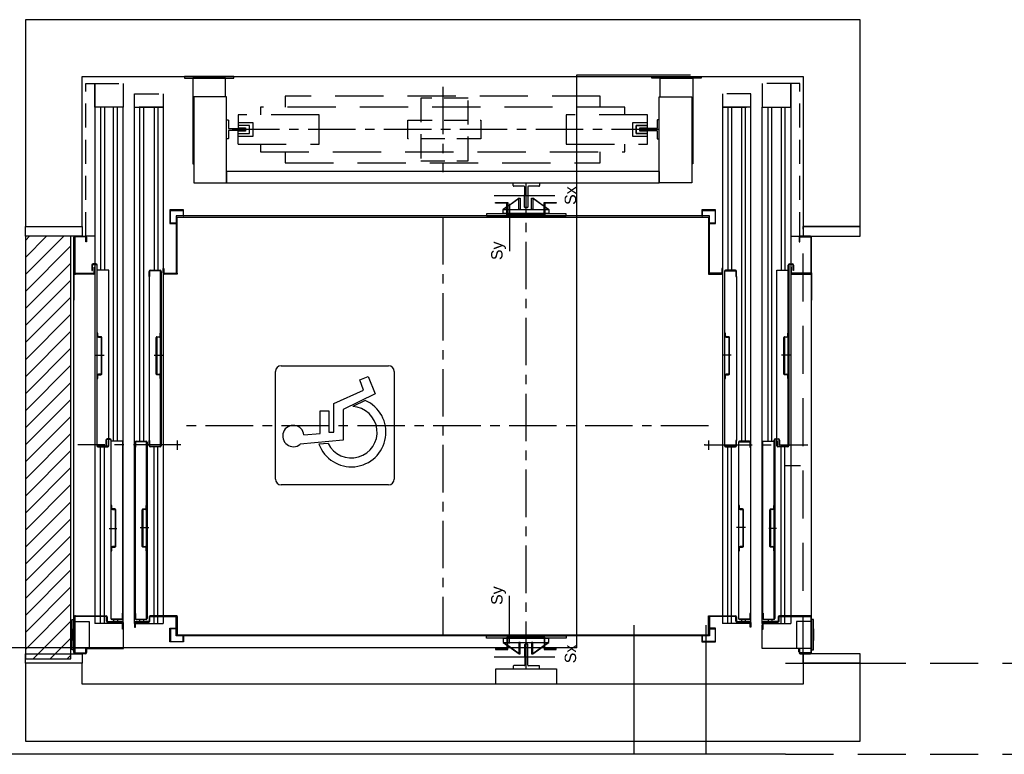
# Model space of a CAD drawing. Header units: inches. Extents: x 18534 to 24864, y 1480 to 5800.
# Tile 12 of 24: x 21675 to 21934, y 2925 to 3118. Entities that reach past the tile are written whole.
import ezdxf

# ---------------------------------------------------------------- set-up
doc = ezdxf.new("R2010")
doc.units = ezdxf.units.IN
doc.header["$MEASUREMENT"] = 0
for name, pattern in [('CENTER', [20, 12.5, -2.5, 2.5, -2.5]), ('DASHED', [19.05, 12.7, -6.35]), ('HIDDEN', [9.525, 6.35, -3.175])]:
    doc.linetypes.add(name, pattern=pattern)
for name, color, linetype in [('6', 7, 'Continuous'), ('_T sciany', 7, 'Continuous'), ('AA_PRZ_SCIANY_030', 7, 'Continuous'), ('AA_PRZERYWANE', 7, 'Continuous'), ('AA_WIDOK_009', 7, 'Continuous')]:
    doc.layers.add(name, color=color, linetype=linetype)
doc.styles.add('GENERATED_STYLE_13', font='txt')

# ---------------------------------------------------------------- blocks, each defined once
blk = doc.blocks.new('WALL_11', base_point=(21676, 3061.05))
at = {"layer": '_T sciany'}
h = blk.add_hatch(dxfattribs=at)
h.set_pattern_fill('ANSI31', color=5, style=0, pattern_type=2)
h.set_pattern_definition([(45, (0, 0), (-2.24506403, 2.24506403), [])])
h.paths.add_polyline_path([(21676, 3061.05), (21676, 2949.7), (21688, 2949.7), (21688, 3061.05)], flags=0)
at = {"layer": '_T sciany', "color": 5, "linetype": 'Continuous'}
for p, q in [((21676, 3061.05), (21676, 2949.7)), ((21688, 3061.05), (21676, 3061.05)), ((21688, 2949.7), (21688, 3061.05)), ((21676, 2949.7), (21688, 2949.7))]:
    blk.add_line(p, q, dxfattribs=at)

msp = doc.modelspace()

# ---------------------------------------------------------------- linework, layer by layer
at = {"color": 150, "linetype": 'Continuous'}
for p, q in [((21786, 3118.05), (21676, 3118.05)), ((21676, 3118.05), (21676, 3063.55)), ((21896, 3118.05), (21786, 3118.05)), ((21896, 3063.55), (21896, 3118.05)), ((21691, 3063.55), (21691, 3103.05)), ((21691, 3103.05), (21786, 3103.05)), ((21730.9, 3103.05), (21717.9, 3103.05)), ((21717.9, 3103.05), (21717.9, 3102.65)), ((21717.9, 3102.65), (21730.9, 3102.65)), ((21728.7, 3102.65), (21720.1, 3102.65)), ((21720.1, 3102.65), (21720.1, 3080.05)), ((21728.7, 3097.75), (21728.7, 3102.65)), ((21730.9, 3102.65), (21730.9, 3103.05)), ((21786, 3103.05), (21881, 3103.05)), ((21841.1, 3102.65), (21841.1, 3103.05)), ((21841.1, 3103.05), (21854.1, 3103.05)), ((21854.1, 3102.65), (21841.1, 3102.65)), ((21843.3, 3097.75), (21843.3, 3102.65)), ((21843.3, 3102.65), (21851.9, 3102.65)), ((21851.9, 3102.65), (21851.9, 3080.05)), ((21854.1, 3103.05), (21854.1, 3102.65)), ((21881, 3103.05), (21881, 3063.55)), ((21729, 3097.75), (21720.4, 3097.75)), ((21720.4, 3097.75), (21720.4, 3075.05)), ((21729, 3075.05), (21729, 3097.75)), ((21744.5, 3097.95), (21744.5, 3095.05)), ((21843, 3075.05), (21843, 3097.75)), ((21843, 3097.75), (21851.6, 3097.75)), ((21851.6, 3097.75), (21851.6, 3075.05)), ((21694.3, 3095.05), (21694.3, 2959.05)), ((21701.8, 3095.05), (21694.3, 3095.05)), ((21695.84, 3095.05), (21695.84, 3052.04)), ((21696.84, 3095.05), (21696.84, 3052.04)), ((21699.24, 3007.05), (21699.24, 3095.05)), ((21700.24, 3007.05), (21700.24, 3095.05)), ((21701.8, 2959.05), (21701.8, 3095.05)), ((21704.8, 3095.05), (21712.3, 3095.05)), ((21704.8, 2959.05), (21704.8, 3095.05)), ((21706.2, 3007.05), (21706.2, 3095.05)), ((21707.2, 3007.05), (21707.2, 3095.05)), ((21709.9, 3095.05), (21709.9, 3052.05)), ((21710.9, 3095.05), (21710.9, 3052.05)), ((21712.3, 3095.05), (21712.3, 2959.05)), ((21738, 3095.05), (21738, 3093)), ((21859.7, 3095.05), (21859.7, 2959.05)), ((21867.2, 3095.05), (21859.7, 3095.05)), ((21861.1, 3095.05), (21861.1, 3052.05)), ((21862.1, 3095.05), (21862.1, 3052.05)), ((21864.8, 3007.05), (21864.8, 3095.05)), ((21865.8, 3007.05), (21865.8, 3095.05)), ((21867.2, 2959.05), (21867.2, 3095.05)), ((21870.2, 2959.05), (21870.2, 3095.05)), ((21870.2, 3095.05), (21877.7, 3095.05)), ((21871.75, 3007.05), (21871.75, 3095.05)), ((21872.75, 3007.05), (21872.75, 3095.05)), ((21875.15, 3095.05), (21875.15, 3052.04)), ((21876.15, 3095.05), (21876.15, 3052.04)), ((21877.7, 3095.05), (21877.7, 2959.05)), ((21729, 3086.75), (21729, 3091.55)), ((21729.1, 3091.65), (21729.4, 3091.65)), ((21729.5, 3091.55), (21729.5, 3089.5)), ((21842.5, 3091.55), (21842.5, 3089.5)), ((21842.9, 3091.65), (21842.6, 3091.65)), ((21843, 3086.75), (21843, 3091.55)), ((21729.5, 3088.8), (21729.5, 3086.75)), ((21729.6, 3089.4), (21733.9, 3089.4)), ((21733.9, 3088.9), (21729.6, 3088.9)), ((21732.05, 3089.6), (21734.05, 3089.6)), ((21734.05, 3088.7), (21732.05, 3088.7)), ((21734, 3089.3), (21734, 3089)), ((21734.05, 3089.6), (21734.05, 3088.7)), ((21838, 3089.3), (21838, 3089)), ((21842.4, 3089.4), (21838.1, 3089.4)), ((21838.1, 3088.9), (21842.4, 3088.9)), ((21842.5, 3088.8), (21842.5, 3086.75)), ((21729.4, 3086.65), (21729.1, 3086.65)), ((21738, 3085.3), (21738, 3083.25)), ((21842.6, 3086.65), (21842.9, 3086.65)), ((21744.5, 3083.25), (21744.5, 3080.35)), ((21720.1, 3080.05), (21720.4, 3080.05)), ((21851.9, 3080.05), (21851.6, 3080.05)), ((21843, 3078.05), (21729, 3078.05)), ((21729, 3078.05), (21729, 3077.9)), ((21729, 3077.8), (21729, 3075.05)), ((21843, 3078.05), (21843, 3077.9)), ((21843, 3077.8), (21843, 3075.05)), ((21720.4, 3075.05), (21729, 3075.05)), ((21729, 3075.05), (21843, 3075.05)), ((21804.5, 3075.05), (21811.5, 3075.05)), ((21804.55, 3074.34), (21804.55, 3075.05)), ((21811.5, 3075.05), (21811.5, 3074.35)), ((21851.6, 3075.05), (21843, 3075.05)), ((21807.45, 3074.19), (21804.7, 3074.19)), ((21807.6, 3072), (21807.6, 3074.04)), ((21808.4, 3074.05), (21808.4, 3072)), ((21811.35, 3074.2), (21808.55, 3074.2)), ((21799.5, 3071.74), (21804.5, 3071.74)), ((21799.9, 3069.7), (21799.9, 3069.9)), ((21799.9, 3069.9), (21802.9, 3069.9)), ((21802.9, 3069.7), (21799.9, 3069.7)), ((21802.9, 3069.9), (21803.1, 3069.9)), ((21802.9, 3066.7), (21802.9, 3069.9)), ((21802.9, 3069.9), (21802.9, 3069.7)), ((21803.1, 3068.92), (21806.09, 3071.06)), ((21806.1, 3071.04), (21803.1, 3068.89)), ((21803.1, 3069.9), (21803.1, 3066.9)), ((21803.57, 3069.56), (21803.57, 3064.56)), ((21804.5, 3071.74), (21810.5, 3071.74)), ((21806.07, 3071.05), (21806.42, 3071.05)), ((21806.07, 3068.05), (21806.07, 3071.05)), ((21806.09, 3071.06), (21806.1, 3071.04)), ((21806.42, 3071.05), (21806.42, 3068.05)), ((21807.55, 3071.95), (21807.6, 3072)), ((21807.55, 3068.7), (21807.55, 3071.95)), ((21808.4, 3072), (21808.45, 3071.95)), ((21808.45, 3071.95), (21808.45, 3068.7)), ((21809.37, 3071.05), (21809.72, 3071.05)), ((21809.37, 3068.05), (21809.37, 3071.05)), ((21809.69, 3071.04), (21809.7, 3071.06)), ((21812.7, 3068.89), (21809.69, 3071.04)), ((21809.7, 3071.06), (21812.7, 3068.92)), ((21809.72, 3071.05), (21809.72, 3068.05)), ((21810.5, 3071.74), (21815.5, 3071.74)), ((21812.7, 3069.9), (21812.9, 3069.9)), ((21812.7, 3066.9), (21812.7, 3069.9)), ((21812.9, 3069.9), (21812.9, 3066.7)), ((21812.9, 3069.7), (21812.9, 3069.9)), ((21812.9, 3069.9), (21815.9, 3069.9)), ((21815.9, 3069.7), (21812.9, 3069.7)), ((21815.9, 3069.9), (21815.9, 3069.7)), ((21717.7, 3067.95), (21714.1, 3067.95)), ((21714.1, 3067.95), (21714.1, 3064.35)), ((21714.25, 3064.5), (21714.25, 3067.8)), ((21714.25, 3067.8), (21717.55, 3067.8)), ((21717.55, 3067.8), (21717.55, 3066.35)), ((21717.7, 3066.35), (21717.7, 3067.95)), ((21797.5, 3066.95), (21797.5, 3066.35)), ((21818.5, 3066.95), (21797.5, 3066.95)), ((21801.89, 3068.06), (21802.9, 3068.78)), ((21801.9, 3068.04), (21801.89, 3068.06)), ((21802.9, 3068.75), (21801.9, 3068.04)), ((21801.9, 3067.05), (21801.9, 3068.05)), ((21801.9, 3068.05), (21802.9, 3068.05)), ((21802.9, 3067.05), (21801.9, 3067.05)), ((21803.1, 3068.05), (21812.7, 3068.05)), ((21812.7, 3067.05), (21803.1, 3067.05)), ((21803.1, 3066.95), (21812.7, 3066.95)), ((21803.1, 3066.9), (21812.7, 3066.9)), ((21806.42, 3068.05), (21806.07, 3068.05)), ((21808.3, 3068.55), (21807.7, 3068.55)), ((21809.72, 3068.05), (21809.37, 3068.05)), ((21812.9, 3068.78), (21813.9, 3068.06)), ((21813.89, 3068.04), (21812.9, 3068.75)), ((21812.9, 3068.05), (21813.9, 3068.05)), ((21813.9, 3067.05), (21812.9, 3067.05)), ((21813.9, 3068.06), (21813.89, 3068.04)), ((21813.9, 3068.05), (21813.9, 3067.05)), ((21818.5, 3066.35), (21818.5, 3066.95)), ((21857.9, 3067.95), (21854.3, 3067.95)), ((21854.3, 3067.95), (21854.3, 3066.35)), ((21854.45, 3066.35), (21854.45, 3067.8)), ((21854.45, 3067.8), (21857.75, 3067.8)), ((21857.75, 3067.8), (21857.75, 3064.5)), ((21857.9, 3064.35), (21857.9, 3067.95)), ((21714.1, 3064.35), (21715.7, 3064.35)), ((21715.7, 3064.5), (21714.25, 3064.5)), ((21786, 3066.35), (21715.7, 3066.35)), ((21715.7, 3066.35), (21715.7, 3051.25)), ((21715.7, 3064.35), (21715.7, 3064.5)), ((21716, 3051.25), (21716, 3066.05)), ((21716, 3066.05), (21786, 3066.05)), ((21717.55, 3066.35), (21717.7, 3066.35)), ((21856.3, 3066.35), (21786, 3066.35)), ((21786, 3066.05), (21856, 3066.05)), ((21797.5, 3066.35), (21818.5, 3066.35)), ((21812.9, 3066.7), (21802.9, 3066.7)), ((21803.57, 3064.56), (21803.57, 3057.06)), ((21854.3, 3066.35), (21854.45, 3066.35)), ((21856, 3066.05), (21856, 3051.25)), ((21856.3, 3051.25), (21856.3, 3066.35)), ((21857.75, 3064.5), (21856.3, 3064.5)), ((21856.3, 3064.5), (21856.3, 3064.35)), ((21856.3, 3064.35), (21857.9, 3064.35)), ((21676, 3063.55), (21691, 3063.55)), ((21676, 3061.05), (21676, 3063.55)), ((21676, 3063.55), (21691, 3063.55)), ((21691, 3063.55), (21691, 3061.05)), ((21881, 3063.55), (21896, 3063.55)), ((21896, 3063.55), (21881, 3063.55)), ((21881, 3063.55), (21881, 3061.05)), ((21896, 3061.05), (21896, 3063.55)), ((21691, 3061.05), (21676, 3061.05)), ((21688.8, 3051.35), (21688.8, 3060.75)), ((21689, 3060.65), (21689, 3051.45)), ((21689.1, 3061.05), (21691.8, 3061.05)), ((21691.7, 3060.85), (21689.2, 3060.85)), ((21691.9, 3059.55), (21691.9, 3060.65)), ((21692.1, 3059.55), (21691.9, 3059.55)), ((21692.1, 3060.75), (21692.1, 3059.55)), ((21879.9, 3060.75), (21879.9, 3059.55)), ((21879.9, 3059.55), (21880.1, 3059.55)), ((21880.1, 3059.55), (21880.1, 3060.65)), ((21882.9, 3061.05), (21880.2, 3061.05)), ((21880.3, 3060.85), (21882.8, 3060.85)), ((21881, 3061.05), (21896, 3061.05)), ((21883, 3060.65), (21883, 3051.45)), ((21883.2, 3051.35), (21883.2, 3060.75)), ((21688.8, 2960.75), (21688.8, 3051.35)), ((21688.8, 3051.35), (21688.8, 3044.21)), ((21693.54, 3053.39), (21693.54, 3051.99)), ((21693.54, 3051.99), (21693.69, 3051.99)), ((21693.69, 3051.99), (21693.69, 3053.39)), ((21694.6, 3053.74), (21693.89, 3053.74)), ((21693.89, 3053.59), (21694.6, 3053.59)), ((21694.1, 3051.45), (21694.1, 3052.85)), ((21694.1, 3052.85), (21694.3, 3052.85)), ((21694.3, 3052.85), (21694.3, 3051.35)), ((21694.8, 3053.39), (21694.8, 3005.85)), ((21694.95, 3005.85), (21694.95, 3053.39)), ((21698, 3052.04), (21694.95, 3052.04)), ((21698, 3007.13), (21698, 3052.04)), ((21708.6, 3050.45), (21708.6, 3051.75)), ((21708.75, 3051.75), (21708.75, 3050.45)), ((21708.9, 3052.05), (21711.5, 3052.05)), ((21711.5, 3051.9), (21708.9, 3051.9)), ((21711.65, 3005.85), (21711.65, 3051.75)), ((21711.8, 3051.75), (21711.8, 3005.85)), ((21712.3, 3051.35), (21712.3, 3052.55)), ((21712.3, 3052.55), (21712.5, 3052.55)), ((21712.5, 3052.55), (21712.5, 3051.45)), ((21859.7, 3052.55), (21859.5, 3052.55)), ((21859.5, 3052.55), (21859.5, 3051.45)), ((21859.7, 3051.35), (21859.7, 3052.55)), ((21860.2, 3051.75), (21860.2, 3005.85)), ((21860.35, 3005.85), (21860.35, 3051.75)), ((21863.1, 3052.05), (21860.5, 3052.05)), ((21860.5, 3051.9), (21863.1, 3051.9)), ((21863.25, 3051.75), (21863.25, 3050.45)), ((21863.4, 3050.45), (21863.4, 3051.75)), ((21874, 3007.13), (21874, 3052.04)), ((21874, 3052.04), (21877.05, 3052.04)), ((21877.05, 3005.85), (21877.05, 3053.39)), ((21877.2, 3053.39), (21877.2, 3005.85)), ((21877.4, 3053.74), (21878.1, 3053.74)), ((21878.1, 3053.59), (21877.4, 3053.59)), ((21877.9, 3052.85), (21877.7, 3052.85)), ((21877.7, 3052.85), (21877.7, 3051.35)), ((21877.9, 3051.45), (21877.9, 3052.85)), ((21878.3, 3051.99), (21878.3, 3053.39)), ((21878.45, 3051.99), (21878.3, 3051.99)), ((21878.45, 3053.39), (21878.45, 3051.99)), ((21883.2, 2960.75), (21883.2, 3051.35)), ((21883.2, 3051.35), (21883.2, 3044.21)), ((21694, 3051.05), (21689.1, 3051.05)), ((21689.2, 3051.25), (21693.9, 3051.25)), ((21708.6, 3050.45), (21708.6, 3007.19)), ((21708.75, 3050.45), (21708.6, 3050.45)), ((21716, 3051.05), (21712.6, 3051.05)), ((21712.7, 3051.25), (21716, 3051.25)), ((21715.7, 3051.25), (21716, 3051.25)), ((21716, 3051.25), (21716, 3051.05)), ((21856, 3051.25), (21856.3, 3051.25)), ((21859.3, 3051.25), (21856, 3051.25)), ((21856, 3051.25), (21856, 3051.05)), ((21856, 3051.05), (21859.4, 3051.05)), ((21863.25, 3050.45), (21863.4, 3050.45)), ((21863.4, 3050.45), (21863.4, 3007.19)), ((21878, 3051.05), (21882.9, 3051.05)), ((21882.8, 3051.25), (21878.1, 3051.25)), ((21695.1, 3035.52), (21694.95, 3035.52)), ((21694.95, 3035.52), (21694.95, 3034.76)), ((21695.1, 3034.76), (21695.1, 3035.52)), ((21695.92, 3034.56), (21695.3, 3034.56)), ((21695.3, 3034.41), (21695.92, 3034.41)), ((21695.97, 3034.36), (21695.97, 3029.64)), ((21696.12, 3029.64), (21696.12, 3034.36)), ((21710.47, 3029.64), (21710.47, 3034.36)), ((21710.62, 3034.36), (21710.62, 3029.64)), ((21710.67, 3034.56), (21711.29, 3034.56)), ((21711.29, 3034.41), (21710.67, 3034.41)), ((21711.49, 3034.76), (21711.49, 3035.52)), ((21711.49, 3035.52), (21711.64, 3035.52)), ((21711.64, 3035.52), (21711.64, 3034.76)), ((21860.5, 3035.52), (21860.35, 3035.52)), ((21860.35, 3035.52), (21860.35, 3034.76)), ((21860.5, 3034.76), (21860.5, 3035.52)), ((21861.32, 3034.56), (21860.7, 3034.56)), ((21860.7, 3034.41), (21861.32, 3034.41)), ((21861.37, 3034.36), (21861.37, 3029.64)), ((21861.52, 3029.64), (21861.52, 3034.36)), ((21875.87, 3029.64), (21875.87, 3034.36)), ((21876.02, 3034.36), (21876.02, 3029.64)), ((21876.07, 3034.56), (21876.7, 3034.56)), ((21876.7, 3034.41), (21876.07, 3034.41)), ((21876.9, 3034.76), (21876.9, 3035.52)), ((21876.9, 3035.52), (21877.05, 3035.52)), ((21877.05, 3035.52), (21877.05, 3034.76)), ((21694.42, 3029.67), (21696.74, 3029.67)), ((21695.97, 3029.64), (21695.97, 3024.72)), ((21696.12, 3024.72), (21696.12, 3029.64)), ((21709.96, 3029.67), (21712.18, 3029.67)), ((21710.47, 3024.72), (21710.47, 3029.64)), ((21710.62, 3029.64), (21710.62, 3024.72)), ((21862.03, 3029.67), (21859.81, 3029.67)), ((21861.37, 3029.64), (21861.37, 3024.72)), ((21861.52, 3024.72), (21861.52, 3029.64)), ((21877.57, 3029.67), (21875.25, 3029.67)), ((21875.87, 3024.72), (21875.87, 3029.64)), ((21876.02, 3029.64), (21876.02, 3024.72)), ((21694.95, 3024.32), (21694.95, 3023.56)), ((21694.95, 3023.56), (21695.1, 3023.56)), ((21695.1, 3023.56), (21695.1, 3024.32)), ((21695.92, 3024.67), (21695.3, 3024.67)), ((21695.3, 3024.52), (21695.92, 3024.52)), ((21710.67, 3024.67), (21711.29, 3024.67)), ((21711.29, 3024.52), (21710.67, 3024.52)), ((21711.49, 3023.56), (21711.49, 3024.32)), ((21711.64, 3023.56), (21711.49, 3023.56)), ((21711.64, 3024.32), (21711.64, 3023.56)), ((21860.35, 3024.32), (21860.35, 3023.56)), ((21860.35, 3023.56), (21860.5, 3023.56)), ((21860.5, 3023.56), (21860.5, 3024.32)), ((21861.32, 3024.67), (21860.7, 3024.67)), ((21860.7, 3024.52), (21861.32, 3024.52)), ((21876.07, 3024.67), (21876.7, 3024.67)), ((21876.7, 3024.52), (21876.07, 3024.52)), ((21876.9, 3023.56), (21876.9, 3024.32)), ((21877.05, 3023.56), (21876.9, 3023.56)), ((21877.05, 3024.32), (21877.05, 3023.56)), ((21697.24, 3007.35), (21697.24, 3005.95)), ((21697.39, 3005.95), (21697.39, 3007.35)), ((21698.3, 3007.7), (21697.59, 3007.7)), ((21697.59, 3007.55), (21698.3, 3007.55)), ((21698.5, 3007.35), (21698.5, 2960.35)), ((21698.65, 2960.35), (21698.65, 3007.35)), ((21708.6, 3005.85), (21708.6, 3007.19)), ((21708.6, 3007.19), (21708.75, 3007.19)), ((21708.75, 3007.19), (21708.75, 3005.85)), ((21716, 3007.25), (21716, 3004.73)), ((21856, 3007.25), (21856, 3004.73)), ((21863.4, 3007.19), (21863.25, 3007.19)), ((21863.25, 3007.19), (21863.25, 3005.85)), ((21863.4, 3005.85), (21863.4, 3007.19)), ((21873.35, 2960.35), (21873.35, 3007.35)), ((21873.5, 3007.35), (21873.5, 2960.35)), ((21873.7, 3007.7), (21874.4, 3007.7)), ((21874.4, 3007.55), (21873.7, 3007.55)), ((21874.6, 3005.95), (21874.6, 3007.35)), ((21874.75, 3007.35), (21874.75, 3005.95)), ((21697.7, 3005.7), (21695.1, 3005.7)), ((21695.1, 3005.55), (21697.7, 3005.55)), ((21695.84, 2959.05), (21695.84, 3005.55)), ((21696.84, 2959.05), (21696.84, 3005.55)), ((21697.24, 3005.95), (21697.39, 3005.95)), ((21697.85, 3007.13), (21697.85, 3005.85)), ((21698, 3007.13), (21697.85, 3007.13)), ((21698, 3005.85), (21698, 3007.13)), ((21701.7, 3007.05), (21698.5, 3007.05)), ((21701.7, 2961.78), (21701.7, 3007.05)), ((21704.9, 3005.45), (21704.9, 3006.75)), ((21705.05, 3005.45), (21704.9, 3005.45)), ((21704.9, 3005.44), (21704.9, 2961.69)), ((21705.05, 3006.75), (21705.05, 3005.45)), ((21705.2, 3007.05), (21707.8, 3007.05)), ((21707.8, 3006.9), (21705.2, 3006.9)), ((21707.95, 2960.35), (21707.95, 3006.75)), ((21708.1, 3006.75), (21708.1, 2960.35)), ((21708.9, 3005.7), (21711.5, 3005.7)), ((21711.5, 3005.55), (21708.9, 3005.55)), ((21709.9, 2959.05), (21709.9, 3005.55)), ((21710.9, 2959.05), (21710.9, 3005.55)), ((21863.1, 3005.7), (21860.5, 3005.7)), ((21860.5, 3005.55), (21863.1, 3005.55)), ((21861.1, 2959.05), (21861.1, 3005.55)), ((21862.1, 2959.05), (21862.1, 3005.55)), ((21863.9, 3006.75), (21863.9, 2960.35)), ((21864.05, 2960.35), (21864.05, 3006.75)), ((21866.8, 3007.05), (21864.2, 3007.05)), ((21864.2, 3006.9), (21866.8, 3006.9)), ((21866.95, 3006.75), (21866.95, 3005.45)), ((21866.95, 3005.45), (21867.1, 3005.45)), ((21867.1, 3005.45), (21867.1, 3006.75)), ((21867.1, 3005.44), (21867.1, 2961.69)), ((21870.3, 2961.78), (21870.3, 3007.05)), ((21870.3, 3007.05), (21873.5, 3007.05)), ((21874, 3005.85), (21874, 3007.13)), ((21874, 3007.13), (21874.15, 3007.13)), ((21874.15, 3007.13), (21874.15, 3005.85)), ((21874.3, 3005.7), (21876.9, 3005.7)), ((21876.9, 3005.55), (21874.3, 3005.55)), ((21874.75, 3005.95), (21874.6, 3005.95)), ((21875.15, 2959.05), (21875.15, 3005.55)), ((21876.15, 2959.05), (21876.15, 3005.55)), ((21698.8, 2990.14), (21698.65, 2990.14)), ((21698.65, 2990.14), (21698.65, 2989.38)), ((21698.8, 2989.38), (21698.8, 2990.14)), ((21699.62, 2989.18), (21699, 2989.18)), ((21699, 2989.03), (21699.62, 2989.03)), ((21706.97, 2989.18), (21707.6, 2989.18)), ((21707.6, 2989.03), (21706.97, 2989.03)), ((21707.8, 2989.38), (21707.8, 2990.14)), ((21707.8, 2990.14), (21707.95, 2990.14)), ((21707.95, 2990.14), (21707.95, 2989.38)), ((21864.2, 2990.14), (21864.05, 2990.14)), ((21864.05, 2990.14), (21864.05, 2989.38)), ((21864.2, 2989.38), (21864.2, 2990.14)), ((21865.02, 2989.18), (21864.4, 2989.18)), ((21864.4, 2989.03), (21865.02, 2989.03)), ((21872.37, 2989.18), (21873, 2989.18)), ((21873, 2989.03), (21872.37, 2989.03)), ((21873.2, 2989.38), (21873.2, 2990.14)), ((21873.2, 2990.14), (21873.35, 2990.14)), ((21873.35, 2990.14), (21873.35, 2989.38)), ((21699.67, 2988.98), (21699.67, 2984.26)), ((21699.82, 2984.26), (21699.82, 2988.98)), ((21706.77, 2984.26), (21706.77, 2988.98)), ((21706.92, 2988.98), (21706.92, 2984.26)), ((21865.07, 2988.98), (21865.07, 2984.26)), ((21865.22, 2984.26), (21865.22, 2988.98)), ((21872.17, 2984.26), (21872.17, 2988.98)), ((21872.32, 2988.98), (21872.32, 2984.26)), ((21698.07, 2984.05), (21700.09, 2984.05)), ((21699.67, 2984.26), (21699.67, 2979.33)), ((21699.82, 2979.33), (21699.82, 2984.26)), ((21706.26, 2984.29), (21708.58, 2984.29)), ((21706.77, 2979.33), (21706.77, 2984.26)), ((21706.92, 2984.26), (21706.92, 2979.33)), ((21865.73, 2984.29), (21863.41, 2984.29)), ((21865.07, 2984.26), (21865.07, 2979.33)), ((21865.22, 2979.33), (21865.22, 2984.26)), ((21873.92, 2984.05), (21871.9, 2984.05)), ((21872.17, 2979.33), (21872.17, 2984.26)), ((21872.32, 2984.26), (21872.32, 2979.33)), ((21698.65, 2978.93), (21698.65, 2978.18)), ((21698.8, 2978.18), (21698.8, 2978.93)), ((21699.62, 2979.28), (21699, 2979.28)), ((21699, 2979.13), (21699.62, 2979.13)), ((21706.97, 2979.28), (21707.6, 2979.28)), ((21707.6, 2979.13), (21706.97, 2979.13)), ((21707.8, 2978.18), (21707.8, 2978.93)), ((21707.95, 2978.93), (21707.95, 2978.18)), ((21864.05, 2978.93), (21864.05, 2978.18)), ((21864.2, 2978.18), (21864.2, 2978.93)), ((21865.02, 2979.28), (21864.4, 2979.28)), ((21864.4, 2979.13), (21865.02, 2979.13)), ((21872.37, 2979.28), (21873, 2979.28)), ((21873, 2979.13), (21872.37, 2979.13)), ((21873.2, 2978.18), (21873.2, 2978.93)), ((21873.35, 2978.93), (21873.35, 2978.18)), ((21698.65, 2978.18), (21698.8, 2978.18)), ((21707.95, 2978.18), (21707.8, 2978.18)), ((21864.05, 2978.18), (21864.2, 2978.18)), ((21873.35, 2978.18), (21873.2, 2978.18)), ((21803.57, 2958.77), (21803.57, 2966.27)), ((21688.8, 2951.35), (21688.8, 2960.75)), ((21689, 2960.65), (21689, 2951.45)), ((21689.1, 2961.05), (21697.3, 2961.05)), ((21697.2, 2960.85), (21689.2, 2960.85)), ((21697.4, 2959.65), (21697.4, 2960.65)), ((21697.6, 2960.75), (21697.6, 2959.75)), ((21701.7, 2961.78), (21701.55, 2961.78)), ((21701.55, 2961.78), (21701.55, 2960.35)), ((21701.7, 2960.35), (21701.7, 2961.78)), ((21704.9, 2960.35), (21704.9, 2961.69)), ((21704.9, 2961.69), (21705.05, 2961.69)), ((21705.05, 2961.69), (21705.05, 2960.35)), ((21708.6, 2960.75), (21708.6, 2959.75)), ((21708.8, 2959.65), (21708.8, 2960.65)), ((21716, 2961.05), (21708.9, 2961.05)), ((21709, 2960.85), (21716, 2960.85)), ((21715.7, 2955.75), (21715.7, 2960.85)), ((21715.7, 2960.85), (21716, 2960.85)), ((21716, 2960.85), (21716, 2961.05)), ((21716, 2960.85), (21716, 2956.05)), ((21856, 2961.05), (21863.1, 2961.05)), ((21856, 2960.85), (21856, 2961.05)), ((21863, 2960.85), (21856, 2960.85)), ((21856, 2956.05), (21856, 2960.85)), ((21856, 2960.85), (21856.3, 2960.85)), ((21856.3, 2960.85), (21856.3, 2955.75)), ((21863.2, 2959.65), (21863.2, 2960.65)), ((21863.4, 2960.75), (21863.4, 2959.75)), ((21867.1, 2961.69), (21866.95, 2961.69)), ((21866.95, 2961.69), (21866.95, 2960.35)), ((21867.1, 2960.35), (21867.1, 2961.69)), ((21870.3, 2960.35), (21870.3, 2961.78)), ((21870.3, 2961.78), (21870.45, 2961.78)), ((21870.45, 2961.78), (21870.45, 2960.35)), ((21874.4, 2960.75), (21874.4, 2959.75)), ((21874.6, 2959.65), (21874.6, 2960.65)), ((21882.9, 2961.05), (21874.7, 2961.05)), ((21874.8, 2960.85), (21882.8, 2960.85)), ((21883, 2960.65), (21883, 2951.45)), ((21883.2, 2951.35), (21883.2, 2960.75)), ((21688.3, 2952.05), (21688.3, 2960.05)), ((21688.3, 2960.05), (21688.8, 2960.05)), ((21688.8, 2960.05), (21688.8, 2952.05)), ((21689.1, 2959.55), (21692.8, 2959.55)), ((21692.8, 2959.55), (21692.8, 2952.55)), ((21701.8, 2959.05), (21694.3, 2959.05)), ((21701.4, 2959.35), (21697.7, 2959.35)), ((21697.8, 2959.55), (21701.5, 2959.55)), ((21701.4, 2960.2), (21698.8, 2960.2)), ((21698.8, 2960.05), (21701.4, 2960.05)), ((21699.24, 2960.05), (21699.24, 2959.05)), ((21700.24, 2960.05), (21700.24, 2959.05)), ((21701.6, 2957.55), (21701.6, 2959.15)), ((21701.8, 2959.25), (21701.8, 2957.55)), ((21701.85, 2952.45), (21701.85, 2958.55)), ((21704.8, 2959.25), (21704.8, 2958.05)), ((21704.8, 2959.05), (21712.3, 2959.05)), ((21704.8, 2958.05), (21705, 2958.05)), ((21705, 2958.05), (21705, 2959.15)), ((21708.4, 2959.55), (21705.1, 2959.55)), ((21705.2, 2960.2), (21707.8, 2960.2)), ((21707.8, 2960.05), (21705.2, 2960.05)), ((21705.2, 2959.35), (21708.5, 2959.35)), ((21706.2, 2959.05), (21706.2, 2960.05)), ((21707.2, 2959.05), (21707.2, 2960.05)), ((21803.57, 2953.77), (21803.57, 2958.77)), ((21867.2, 2959.05), (21859.7, 2959.05)), ((21866.8, 2959.35), (21863.5, 2959.35)), ((21863.6, 2959.55), (21866.9, 2959.55)), ((21866.8, 2960.2), (21864.2, 2960.2)), ((21864.2, 2960.05), (21866.8, 2960.05)), ((21864.8, 2959.05), (21864.8, 2960.05)), ((21865.8, 2959.05), (21865.8, 2960.05)), ((21867, 2958.05), (21867, 2959.15)), ((21867.2, 2958.05), (21867, 2958.05)), ((21867.2, 2959.25), (21867.2, 2958.05)), ((21870.15, 2952.45), (21870.15, 2958.55)), ((21870.2, 2959.25), (21870.2, 2957.55)), ((21870.2, 2959.05), (21877.7, 2959.05)), ((21870.4, 2957.55), (21870.4, 2959.15)), ((21874.2, 2959.55), (21870.5, 2959.55)), ((21870.6, 2960.2), (21873.2, 2960.2)), ((21873.2, 2960.05), (21870.6, 2960.05)), ((21870.6, 2959.35), (21874.3, 2959.35)), ((21871.75, 2960.05), (21871.75, 2959.05)), ((21872.75, 2960.05), (21872.75, 2959.05)), ((21882.9, 2959.55), (21879.2, 2959.55)), ((21879.2, 2959.55), (21879.2, 2952.55)), ((21883.7, 2960.05), (21883.2, 2960.05)), ((21883.2, 2960.05), (21883.2, 2952.05)), ((21883.7, 2952.05), (21883.7, 2960.05)), ((21688.27, 2957.6), (21688.3, 2957.6)), ((21688.27, 2954.5), (21688.27, 2957.6)), ((21688.3, 2957.6), (21688.3, 2954.5)), ((21701.8, 2957.55), (21701.6, 2957.55)), ((21714.1, 2954.15), (21714.1, 2957.75)), ((21714.1, 2957.75), (21715.7, 2957.75)), ((21715.7, 2957.6), (21714.25, 2957.6)), ((21714.25, 2957.6), (21714.25, 2954.3)), ((21715.7, 2957.75), (21715.7, 2957.6)), ((21786, 2955.75), (21715.7, 2955.75)), ((21716, 2956.05), (21786, 2956.05)), ((21717.55, 2954.3), (21717.55, 2955.75)), ((21717.55, 2955.75), (21717.7, 2955.75)), ((21717.7, 2955.75), (21717.7, 2954.15)), ((21786, 2956.05), (21856, 2956.05)), ((21856.3, 2955.75), (21786, 2955.75)), ((21797.5, 2955.15), (21797.5, 2955.75)), ((21797.5, 2955.75), (21818.5, 2955.75)), ((21802.9, 2955.4), (21802.9, 2952.2)), ((21812.9, 2955.4), (21802.9, 2955.4)), ((21812.9, 2952.2), (21812.9, 2955.4)), ((21818.5, 2955.75), (21818.5, 2955.15)), ((21854.45, 2955.75), (21854.3, 2955.75)), ((21854.3, 2955.75), (21854.3, 2954.15)), ((21854.45, 2954.3), (21854.45, 2955.75)), ((21856.3, 2957.75), (21856.3, 2957.6)), ((21857.9, 2957.75), (21856.3, 2957.75)), ((21856.3, 2957.6), (21857.75, 2957.6)), ((21857.75, 2957.6), (21857.75, 2954.3)), ((21857.9, 2954.15), (21857.9, 2957.75)), ((21870.2, 2957.55), (21870.4, 2957.55)), ((21883.72, 2957.6), (21883.7, 2957.6)), ((21883.7, 2957.6), (21883.7, 2954.5)), ((21883.72, 2954.5), (21883.72, 2957.6)), ((21688.3, 2954.5), (21688.27, 2954.5)), ((21717.7, 2954.15), (21714.1, 2954.15)), ((21714.25, 2954.3), (21717.55, 2954.3)), ((21818.5, 2955.15), (21797.5, 2955.15)), ((21801.9, 2954.06), (21801.89, 2954.04)), ((21801.89, 2954.04), (21802.9, 2953.32)), ((21802.9, 2955.05), (21801.9, 2955.05)), ((21801.9, 2955.05), (21801.9, 2954.05)), ((21802.9, 2953.35), (21801.9, 2954.06)), ((21801.9, 2954.05), (21802.9, 2954.05)), ((21803.1, 2952.2), (21803.1, 2955.2)), ((21803.1, 2955.2), (21812.7, 2955.2)), ((21803.1, 2955.15), (21812.7, 2955.15)), ((21812.7, 2955.05), (21803.1, 2955.05)), ((21803.1, 2954.05), (21812.7, 2954.05)), ((21806.1, 2951.06), (21803.1, 2953.21)), ((21803.1, 2953.18), (21806.09, 2951.04)), ((21806.42, 2954.05), (21806.07, 2954.05)), ((21806.07, 2954.05), (21806.07, 2951.05)), ((21806.42, 2951.05), (21806.42, 2954.05)), ((21807.55, 2953.4), (21807.55, 2950.15)), ((21808.3, 2953.55), (21807.7, 2953.55)), ((21808.45, 2950.15), (21808.45, 2953.4)), ((21809.72, 2954.05), (21809.37, 2954.05)), ((21809.37, 2954.05), (21809.37, 2951.05)), ((21812.7, 2953.21), (21809.69, 2951.06)), ((21809.7, 2951.04), (21812.7, 2953.18)), ((21809.72, 2951.05), (21809.72, 2954.05)), ((21812.7, 2955.2), (21812.7, 2952.2)), ((21813.9, 2955.05), (21812.9, 2955.05)), ((21813.89, 2954.06), (21812.9, 2953.35)), ((21812.9, 2954.05), (21813.9, 2954.05)), ((21812.9, 2953.32), (21813.9, 2954.04)), ((21813.9, 2954.04), (21813.89, 2954.06)), ((21813.9, 2954.05), (21813.9, 2955.05)), ((21854.3, 2954.15), (21857.9, 2954.15)), ((21857.75, 2954.3), (21854.45, 2954.3)), ((21883.7, 2954.5), (21883.72, 2954.5)), ((21676, 2948.55), (21676, 2951.05)), ((21676, 2951.05), (21691, 2951.05)), ((21688.8, 2952.05), (21688.3, 2952.05)), ((21692.8, 2952.55), (21689.1, 2952.55)), ((21691.8, 2951.05), (21689.1, 2951.05)), ((21689.2, 2951.25), (21691.7, 2951.25)), ((21691, 2951.05), (21691, 2948.55)), ((21691.9, 2951.45), (21691.9, 2952.45)), ((21691.9, 2952.45), (21692.1, 2952.45)), ((21692.1, 2952.45), (21692.1, 2951.35)), ((21692.15, 2951.55), (21692.15, 2952.45)), ((21692.15, 2952.45), (21701.85, 2952.45)), ((21799.5, 2950.25), (21804.5, 2950.25)), ((21802.9, 2952.4), (21799.9, 2952.4)), ((21799.9, 2952.4), (21799.9, 2952.2)), ((21799.9, 2952.2), (21802.9, 2952.2)), ((21802.9, 2952.2), (21802.9, 2952.4)), ((21802.9, 2952.2), (21803.1, 2952.2)), ((21804.5, 2950.25), (21810.5, 2950.25)), ((21806.07, 2951.05), (21806.42, 2951.05)), ((21806.09, 2951.04), (21806.1, 2951.06)), ((21807.55, 2950.15), (21807.6, 2950.1)), ((21807.6, 2950.1), (21807.6, 2948.07)), ((21808.4, 2950.1), (21808.45, 2950.15)), ((21808.4, 2948.05), (21808.4, 2950.1)), ((21809.37, 2951.05), (21809.72, 2951.05)), ((21809.69, 2951.06), (21809.7, 2951.04)), ((21810.5, 2950.25), (21815.5, 2950.25)), ((21812.7, 2952.2), (21812.9, 2952.2)), ((21815.9, 2952.4), (21812.9, 2952.4)), ((21812.9, 2952.4), (21812.9, 2952.2)), ((21812.9, 2952.2), (21815.9, 2952.2)), ((21815.9, 2952.2), (21815.9, 2952.4)), ((21879.85, 2952.45), (21870.15, 2952.45)), ((21879.2, 2952.55), (21882.9, 2952.55)), ((21879.85, 2951.55), (21879.85, 2952.45)), ((21880.1, 2952.45), (21879.9, 2952.45)), ((21879.9, 2952.45), (21879.9, 2951.35)), ((21880.1, 2951.45), (21880.1, 2952.45)), ((21880.2, 2951.05), (21882.9, 2951.05)), ((21882.8, 2951.25), (21880.3, 2951.25)), ((21896, 2951.05), (21881, 2951.05)), ((21881, 2951.05), (21881, 2948.55)), ((21883.2, 2952.05), (21883.7, 2952.05)), ((21896, 2948.55), (21896, 2951.05)), ((21691, 2948.55), (21676, 2948.55)), ((21676, 2948.55), (21676, 2928.05)), ((21691, 2948.55), (21676, 2948.55)), ((21691, 2943.05), (21691, 2948.55)), ((21804.55, 2947.77), (21804.55, 2947.05)), ((21807.45, 2947.92), (21804.7, 2947.92)), ((21811.35, 2947.9), (21808.55, 2947.9)), ((21811.5, 2947.05), (21811.5, 2947.75)), ((21896, 2948.55), (21881, 2948.55)), ((21881, 2948.55), (21881, 2943.05)), ((21881, 2948.55), (21896, 2948.55)), ((21896, 2928.05), (21896, 2948.55)), ((21800, 2943.05), (21800, 2947.05)), ((21800, 2947.05), (21816, 2947.05)), ((21804.5, 2947.05), (21811.5, 2947.05)), ((21816, 2947.05), (21816, 2943.05)), ((21786, 2943.05), (21691, 2943.05)), ((21881, 2943.05), (21786, 2943.05)), ((21816, 2943.05), (21800, 2943.05)), ((21676, 2928.05), (21786, 2928.05)), ((21786, 2928.05), (21896, 2928.05))]:
    msp.add_line(p, q, dxfattribs=at)
at = {"color": 150, "linetype": 'HIDDEN'}
for p, q in [((21691.9, 3101.25), (21694.3, 3101.25)), ((21691.9, 3061.05), (21691.9, 3101.25)), ((21694.3, 3095.05), (21694.3, 3101.25)), ((21694.3, 3101.25), (21701.8, 3101.25)), ((21694.3, 3101.25), (21694.3, 3061.05)), ((21701.8, 3101.25), (21701.8, 3095.05)), ((21877.7, 3101.25), (21870.2, 3101.25)), ((21870.2, 3101.25), (21870.2, 3095.05)), ((21877.7, 3095.05), (21877.7, 3101.25)), ((21880.1, 3101.25), (21877.7, 3101.25)), ((21877.7, 3101.25), (21877.7, 3061.05)), ((21880.1, 3061.05), (21880.1, 3101.25)), ((21704.8, 3095.05), (21704.8, 3098.55)), ((21704.8, 3098.55), (21712.3, 3098.55)), ((21712.3, 3098.55), (21712.3, 3095.05)), ((21867.2, 3098.55), (21859.7, 3098.55)), ((21859.7, 3098.55), (21859.7, 3095.05)), ((21867.2, 3095.05), (21867.2, 3098.55)), ((21792.68, 3097.4), (21780.18, 3097.4)), ((21780.18, 3097.4), (21780.18, 3080.9)), ((21792.68, 3080.9), (21792.68, 3097.4)), ((21701.8, 3095.05), (21694.3, 3095.05)), ((21712.3, 3095.05), (21704.8, 3095.05)), ((21859.7, 3095.05), (21867.2, 3095.05)), ((21870.2, 3095.05), (21877.7, 3095.05)), ((21776.83, 3086.68), (21776.83, 3091.63)), ((21776.83, 3091.63), (21796.03, 3091.63)), ((21796.03, 3091.63), (21796.03, 3086.68)), ((21796.03, 3086.68), (21776.83, 3086.68)), ((21780.18, 3080.9), (21792.68, 3080.9)), ((21694.3, 3061.05), (21691.9, 3061.05)), ((21877.7, 3061.05), (21880.1, 3061.05))]:
    msp.add_line(p, q, dxfattribs=at)
at = {"color": 150, "linetype": 'CENTER'}
for p, q in [((21786, 3100.4), (21786, 3077.9)), ((21843, 3089.15), (21729, 3089.15)), ((21808, 2947.05), (21808, 3075.05)), ((21786, 3066.05), (21786, 2956.05)), ((21856, 3011.05), (21716, 3011.05)), ((21716.98, 3006.05), (21689.8, 3006.05)), ((21855.01, 3006.05), (21882.2, 3006.05))]:
    msp.add_line(p, q, dxfattribs=at)
at = {"color": 150, "linetype": 'DASHED'}
for p, q in [((21827.5, 3097.95), (21744.5, 3097.95)), ((21827.5, 3095.05), (21827.5, 3097.95)), ((21753.45, 3093), (21732.05, 3093)), ((21732.05, 3093), (21732.05, 3089.6)), ((21834, 3095.05), (21738, 3095.05)), ((21753.45, 3085.3), (21753.45, 3093)), ((21839.95, 3093), (21818.55, 3093)), ((21818.55, 3093), (21818.55, 3085.3)), ((21834, 3093), (21834, 3095.05)), ((21839.95, 3089.6), (21839.95, 3093)), ((21736.05, 3090.9), (21732.05, 3090.9)), ((21736.05, 3087.4), (21736.05, 3090.9)), ((21835.95, 3090.9), (21835.95, 3087.4)), ((21839.95, 3090.9), (21835.95, 3090.9)), ((21735.05, 3090.2), (21732.05, 3090.2)), ((21732.05, 3085.3), (21732.05, 3088.7)), ((21732.05, 3088.1), (21735.05, 3088.1)), ((21735.05, 3088.1), (21735.05, 3090.2)), ((21836.95, 3090.2), (21836.95, 3088.1)), ((21839.95, 3090.2), (21836.95, 3090.2)), ((21836.95, 3088.1), (21836.95, 3090.2)), ((21836.95, 3090.2), (21839.95, 3090.2)), ((21836.95, 3088.1), (21839.95, 3088.1)), ((21839.95, 3088.1), (21836.95, 3088.1)), ((21837.95, 3088.7), (21837.95, 3089.6)), ((21837.95, 3089.6), (21839.95, 3089.6)), ((21839.95, 3088.7), (21837.95, 3088.7)), ((21839.95, 3085.3), (21839.95, 3088.7)), ((21732.05, 3087.4), (21736.05, 3087.4)), ((21732.05, 3085.3), (21753.45, 3085.3)), ((21818.55, 3085.3), (21839.95, 3085.3)), ((21834, 3083.25), (21834, 3085.3)), ((21835.95, 3087.4), (21839.95, 3087.4)), ((21738, 3083.25), (21834, 3083.25)), ((21827.5, 3080.35), (21827.5, 3083.25)), ((21744.5, 3080.35), (21827.5, 3080.35)), ((21881, 2948.55), (21881, 3063.55))]:
    msp.add_line(p, q, dxfattribs=at)
at = {"color": 150, "linetype": 'Continuous'}
for centre, radius, start, end in [((21729.1, 3091.55), 0.1, 90, 180), ((21729.4, 3091.55), 0.1, 0, 90), ((21842.6, 3091.55), 0.1, 90, 180), ((21842.9, 3091.55), 0.1, 0, 90), ((21729.6, 3089.5), 0.1, 180, 270), ((21729.6, 3088.8), 0.1, 90, 180), ((21733.9, 3089.3), 0.1, 0, 90), ((21733.9, 3089), 0.1, 270, 0), ((21838.1, 3089.3), 0.1, 90, 180), ((21838.1, 3089), 0.1, 180, 270), ((21842.4, 3089.5), 0.1, 270, 0), ((21842.4, 3088.8), 0.1, 0, 90), ((21729.1, 3086.75), 0.1, 180, 270), ((21729.4, 3086.75), 0.1, 270, 0), ((21842.6, 3086.75), 0.1, 180, 270), ((21842.9, 3086.75), 0.1, 270, 0), ((21804.7, 3074.34), 0.15, 180, 270), ((21807.45, 3074.04), 0.15, 0, 90), ((21808.55, 3074.05), 0.15, 90, 180), ((21811.35, 3074.35), 0.15, 270, 0), ((21807.7, 3068.7), 0.15, 180, 270), ((21808.3, 3068.7), 0.15, 270, 0), ((21689.1, 3060.75), 0.3, 90, 180), ((21689.2, 3060.65), 0.2, 90, 180), ((21691.7, 3060.65), 0.2, 0, 90), ((21691.8, 3060.75), 0.3, 0, 90), ((21880.2, 3060.75), 0.3, 90, 180), ((21880.3, 3060.65), 0.2, 90, 180), ((21882.8, 3060.65), 0.2, 0, 90), ((21882.9, 3060.75), 0.3, 0, 90), ((21689.1, 3051.35), 0.3, 180, 270), ((21689.2, 3051.45), 0.2, 180, 270), ((21693.89, 3053.39), 0.35, 90, 180), ((21693.89, 3053.39), 0.2, 90, 180), ((21693.9, 3051.45), 0.2, 270, 0), ((21694, 3051.35), 0.3, 270, 0), ((21694.6, 3053.39), 0.35, 0, 90), ((21694.6, 3053.39), 0.2, 0, 90), ((21708.9, 3051.75), 0.3, 90, 180), ((21708.9, 3051.75), 0.15, 90, 180), ((21711.5, 3051.75), 0.3, 0, 90), ((21711.5, 3051.75), 0.15, 0, 90), ((21712.6, 3051.35), 0.3, 180, 270), ((21712.7, 3051.45), 0.2, 180, 270), ((21859.3, 3051.45), 0.2, 270, 0), ((21859.4, 3051.35), 0.3, 270, 0), ((21860.5, 3051.75), 0.3, 90, 180), ((21860.5, 3051.75), 0.15, 90, 180), ((21863.1, 3051.75), 0.3, 0, 90), ((21863.1, 3051.75), 0.15, 0, 90), ((21877.4, 3053.39), 0.35, 90, 180), ((21877.4, 3053.39), 0.2, 90, 180), ((21878, 3051.35), 0.3, 180, 270), ((21878.1, 3051.45), 0.2, 180, 270), ((21878.1, 3053.39), 0.35, 0, 90), ((21878.1, 3053.39), 0.2, 0, 90), ((21882.8, 3051.45), 0.2, 270, 0), ((21882.9, 3051.35), 0.3, 270, 0), ((21695.3, 3034.76), 0.35, 180, 270), ((21695.3, 3034.76), 0.2, 180, 270), ((21695.92, 3034.36), 0.2, 0, 90), ((21695.92, 3034.36), 0.05, 0, 90), ((21710.67, 3034.36), 0.2, 90, 180), ((21710.67, 3034.36), 0.05, 90, 180), ((21711.29, 3034.76), 0.2, 270, 0), ((21711.29, 3034.76), 0.35, 270, 0), ((21860.7, 3034.76), 0.35, 180, 270), ((21860.7, 3034.76), 0.2, 180, 270), ((21861.32, 3034.36), 0.2, 0, 90), ((21861.32, 3034.36), 0.05, 0, 90), ((21876.07, 3034.36), 0.2, 90, 180), ((21876.07, 3034.36), 0.05, 90, 180), ((21876.7, 3034.76), 0.2, 270, 0), ((21876.7, 3034.76), 0.35, 270, 0), ((21695.3, 3024.32), 0.35, 90, 180), ((21695.3, 3024.32), 0.2, 90, 180), ((21695.92, 3024.72), 0.2, 270, 0), ((21695.92, 3024.72), 0.05, 270, 0), ((21710.67, 3024.72), 0.2, 180, 270), ((21710.67, 3024.72), 0.05, 180, 270), ((21711.29, 3024.32), 0.35, 0, 90), ((21711.29, 3024.32), 0.2, 0, 90), ((21860.7, 3024.32), 0.35, 90, 180), ((21860.7, 3024.32), 0.2, 90, 180), ((21861.32, 3024.72), 0.2, 270, 0), ((21861.32, 3024.72), 0.05, 270, 0), ((21876.07, 3024.72), 0.2, 180, 270), ((21876.07, 3024.72), 0.05, 180, 270), ((21876.7, 3024.32), 0.35, 0, 90), ((21876.7, 3024.32), 0.2, 0, 90), ((21697.59, 3007.35), 0.35, 90, 180), ((21697.59, 3007.35), 0.2, 90, 180), ((21698.3, 3007.35), 0.35, 0, 90), ((21698.3, 3007.35), 0.2, 0, 90), ((21873.7, 3007.35), 0.35, 90, 180), ((21873.7, 3007.35), 0.2, 90, 180), ((21874.4, 3007.35), 0.35, 0, 90), ((21874.4, 3007.35), 0.2, 0, 90), ((21695.1, 3005.85), 0.3, 180, 270), ((21695.1, 3005.85), 0.15, 180, 270), ((21697.7, 3005.85), 0.15, 270, 0), ((21697.7, 3005.85), 0.3, 270, 0), ((21705.2, 3006.75), 0.3, 90, 180), ((21705.2, 3006.75), 0.15, 90, 180), ((21707.8, 3006.75), 0.3, 0, 90), ((21707.8, 3006.75), 0.15, 0, 90), ((21708.9, 3005.85), 0.3, 180, 270), ((21708.9, 3005.85), 0.15, 180, 270), ((21711.5, 3005.85), 0.3, 270, 0), ((21711.5, 3005.85), 0.15, 270, 0), ((21860.5, 3005.85), 0.3, 180, 270), ((21860.5, 3005.85), 0.15, 180, 270), ((21863.1, 3005.85), 0.3, 270, 0), ((21863.1, 3005.85), 0.15, 270, 0), ((21864.2, 3006.75), 0.3, 90, 180), ((21864.2, 3006.75), 0.15, 90, 180), ((21866.8, 3006.75), 0.3, 0, 90), ((21866.8, 3006.75), 0.15, 0, 90), ((21874.3, 3005.85), 0.3, 180, 270), ((21874.3, 3005.85), 0.15, 180, 270), ((21876.9, 3005.85), 0.15, 270, 0), ((21876.9, 3005.85), 0.3, 270, 0), ((21699, 2989.38), 0.35, 180, 270), ((21699, 2989.38), 0.2, 180, 270), ((21699.62, 2988.98), 0.2, 0, 90), ((21699.62, 2988.98), 0.05, 0, 90), ((21706.97, 2988.98), 0.2, 90, 180), ((21706.97, 2988.98), 0.05, 90, 180), ((21707.6, 2989.38), 0.2, 270, 0), ((21707.6, 2989.38), 0.35, 270, 0), ((21864.4, 2989.38), 0.35, 180, 270), ((21864.4, 2989.38), 0.2, 180, 270), ((21865.02, 2988.98), 0.2, 0, 90), ((21865.02, 2988.98), 0.05, 0, 90), ((21872.37, 2988.98), 0.2, 90, 180), ((21872.37, 2988.98), 0.05, 90, 180), ((21873, 2989.38), 0.2, 270, 0), ((21873, 2989.38), 0.35, 270, 0), ((21699, 2978.93), 0.35, 90, 180), ((21699, 2978.93), 0.2, 90, 180), ((21699.62, 2979.33), 0.2, 270, 0), ((21699.62, 2979.33), 0.05, 270, 0), ((21706.97, 2979.33), 0.2, 180, 270), ((21706.97, 2979.33), 0.05, 180, 270), ((21707.6, 2978.93), 0.35, 0, 90), ((21707.6, 2978.93), 0.2, 0, 90), ((21864.4, 2978.93), 0.35, 90, 180), ((21864.4, 2978.93), 0.2, 90, 180), ((21865.02, 2979.33), 0.2, 270, 0), ((21865.02, 2979.33), 0.05, 270, 0), ((21872.37, 2979.33), 0.2, 180, 270), ((21872.37, 2979.33), 0.05, 180, 270), ((21873, 2978.93), 0.35, 0, 90), ((21873, 2978.93), 0.2, 0, 90), ((21689.1, 2960.75), 0.3, 90, 180), ((21689.2, 2960.65), 0.2, 90, 180), ((21697.2, 2960.65), 0.2, 0, 90), ((21697.3, 2960.75), 0.3, 0, 90), ((21708.9, 2960.75), 0.3, 90, 180), ((21709, 2960.65), 0.2, 90, 180), ((21863, 2960.65), 0.2, 0, 90), ((21863.1, 2960.75), 0.3, 0, 90), ((21874.7, 2960.75), 0.3, 90, 180), ((21874.8, 2960.65), 0.2, 90, 180), ((21882.8, 2960.65), 0.2, 0, 90), ((21882.9, 2960.75), 0.3, 0, 90), ((21697.7, 2959.65), 0.3, 180, 270), ((21697.8, 2959.75), 0.2, 180, 270), ((21698.8, 2960.35), 0.3, 180, 270), ((21698.8, 2960.35), 0.15, 180, 270), ((21701.4, 2960.35), 0.3, 270, 0), ((21701.4, 2960.35), 0.15, 270, 0), ((21701.4, 2959.15), 0.2, 0, 90), ((21701.5, 2959.25), 0.3, 0, 90), ((21705.1, 2959.25), 0.3, 90, 180), ((21705.2, 2960.35), 0.3, 180, 270), ((21705.2, 2959.15), 0.2, 90, 180), ((21705.2, 2960.35), 0.15, 180, 270), ((21707.8, 2960.35), 0.3, 270, 0), ((21707.8, 2960.35), 0.15, 270, 0), ((21708.4, 2959.75), 0.2, 270, 0), ((21708.5, 2959.65), 0.3, 270, 0), ((21863.5, 2959.65), 0.3, 180, 270), ((21863.6, 2959.75), 0.2, 180, 270), ((21864.2, 2960.35), 0.3, 180, 270), ((21864.2, 2960.35), 0.15, 180, 270), ((21866.8, 2960.35), 0.3, 270, 0), ((21866.8, 2960.35), 0.15, 270, 0), ((21866.8, 2959.15), 0.2, 0, 90), ((21866.9, 2959.25), 0.3, 0, 90), ((21870.5, 2959.25), 0.3, 90, 180), ((21870.6, 2960.35), 0.3, 180, 270), ((21870.6, 2959.15), 0.2, 90, 180), ((21870.6, 2960.35), 0.15, 180, 270), ((21873.2, 2960.35), 0.3, 270, 0), ((21873.2, 2960.35), 0.15, 270, 0), ((21874.2, 2959.75), 0.2, 270, 0), ((21874.3, 2959.65), 0.3, 270, 0), ((21807.7, 2953.4), 0.15, 90, 180), ((21808.3, 2953.4), 0.15, 0, 90), ((21689.1, 2951.35), 0.3, 180, 270), ((21689.2, 2951.45), 0.2, 180, 270), ((21691.7, 2951.45), 0.2, 270, 0), ((21691.8, 2951.35), 0.3, 270, 0), ((21880.2, 2951.35), 0.3, 180, 270), ((21880.3, 2951.45), 0.2, 180, 270), ((21882.8, 2951.45), 0.2, 270, 0), ((21882.9, 2951.35), 0.3, 270, 0), ((21804.7, 2947.77), 0.15, 90, 180), ((21807.45, 2948.07), 0.15, 270, 0), ((21808.55, 2948.05), 0.15, 180, 270), ((21811.35, 2947.75), 0.15, 0, 90)]:
    msp.add_arc(centre, radius, start, end, dxfattribs=at)
at = {"color": 255}
for p in [(21689.1, 3051.05), (21882.9, 3051.05), (21855.01, 3006.05), (21689.1, 2961.05), (21882.9, 2961.05), (21716, 2956.05), (21856, 2957.55)]:
    msp.add_point(p, dxfattribs=at)
at = {"layer": '6', "color": 150, "linetype": 'Continuous'}
for p, q in [((21741.92, 2997.05), (21741.92, 3025.39)), ((21743.42, 3026.89), (21771.7, 3026.89)), ((21773.2, 3025.39), (21773.2, 2997.05)), ((21764.17, 3023.2), (21766.33, 3024.05)), ((21765.12, 3020.47), (21764.17, 3023.2)), ((21766.33, 3024.05), (21768.14, 3019.47)), ((21757.26, 3016.94), (21765.12, 3020.47)), ((21768.14, 3019.47), (21759.73, 3015.41)), ((21765.56, 3017.76), (21762.27, 3016.17)), ((21753.7, 3009.07), (21753.7, 3015.05)), ((21753.7, 3015.05), (21755.95, 3015.05)), ((21755.95, 3015.05), (21755.95, 3009.44)), ((21757.26, 3009.44), (21757.26, 3016.94)), ((21759.73, 3015.41), (21759.73, 3007.28)), ((21759.73, 3007.28), (21748.42, 3006.24)), ((21749.41, 3008.71), (21753.7, 3009.07)), ((21755.95, 3009.44), (21757.26, 3009.44)), ((21755.8, 3006.46), (21753.36, 3006.23)), ((21771.7, 2995.55), (21743.42, 2995.55))]:
    msp.add_line(p, q, dxfattribs=at)
for centre, radius, start, end in [((21743.42, 3025.39), 1.5, 90, 180), ((21771.7, 3025.39), 1.5, 360, 90), ((21761.91, 3009.4), 9.12, 200.297, 66.4336), ((21761.91, 3009.4), 6.78, 205.6855, 86.9671), ((21746.62, 3008.4), 2.81, 6.2991, 309.7703), ((21743.42, 2997.05), 1.5, 180, 270), ((21771.7, 2997.05), 1.5, 270, 360)]:
    msp.add_arc(centre, radius, start, end, dxfattribs=at)
at = {"layer": 'AA_PRZ_SCIANY_030', "color": 252, "linetype": 'Continuous'}
for p, q in [((21821.3, 2952.57), (21821.3, 3103.57)), ((21821.3, 3103.57), (21851.3, 3103.57))]:
    msp.add_line(p, q, dxfattribs=at)
at = {"layer": 'AA_PRZ_SCIANY_030', "color": 251, "linetype": 'Continuous'}
for p, q in [((21836.3, 2958.57), (21836.3, 2924.57)), ((21855.3, 2958.57), (21855.3, 2924.57)), ((21821.3, 2952.57), (21647.3, 2952.57)), ((21876.3, 2924.57), (21647.3, 2924.57))]:
    msp.add_line(p, q, dxfattribs=at)
at = {"layer": 'AA_PRZERYWANE', "color": 251, "linetype": 'DASHED'}
for p, q in [((21876.3, 2948.57), (22122.3, 2948.57)), ((21876.3, 2924.57), (22122.3, 2924.57))]:
    msp.add_line(p, q, dxfattribs=at)
at = {"layer": 'AA_WIDOK_009', "color": 251, "linetype": 'Continuous'}
msp.add_line((21880.3, 3000.57), (21876.3, 3000.57), dxfattribs=at)

# ---------------------------------------------------------------- block references
at = {"layer": '_T sciany', "color": 5}
msp.add_blockref('WALL_11', (21676, 3061.05), dxfattribs=at)

# ---------------------------------------------------------------- texts
at = {"color": 2, "char_height": 3, "attachment_point": 7, "rotation": 90, "style": 'GENERATED_STYLE_13'}
for s, insert in [('\\A1;{\\fArial Europa Srodkowa|b0|i0|c0|p34;Sx}', (21821.17, 3069.27)), ('\\A1;{\\fArial Europa Srodkowa|b0|i0|c0|p34;Sy}', (21802.65, 3054.74)), ('\\A1;{\\fArial Europa Srodkowa|b0|i0|c0|p34;Sy}', (21802.65, 2963.92)), ('\\A1;{\\fArial Europa Srodkowa|b0|i0|c0|p34;Sx}', (21821.17, 2948.54))]:
    msp.add_mtext(s, dxfattribs=dict(at, insert=insert))

doc.saveas('drawing.dxf')
